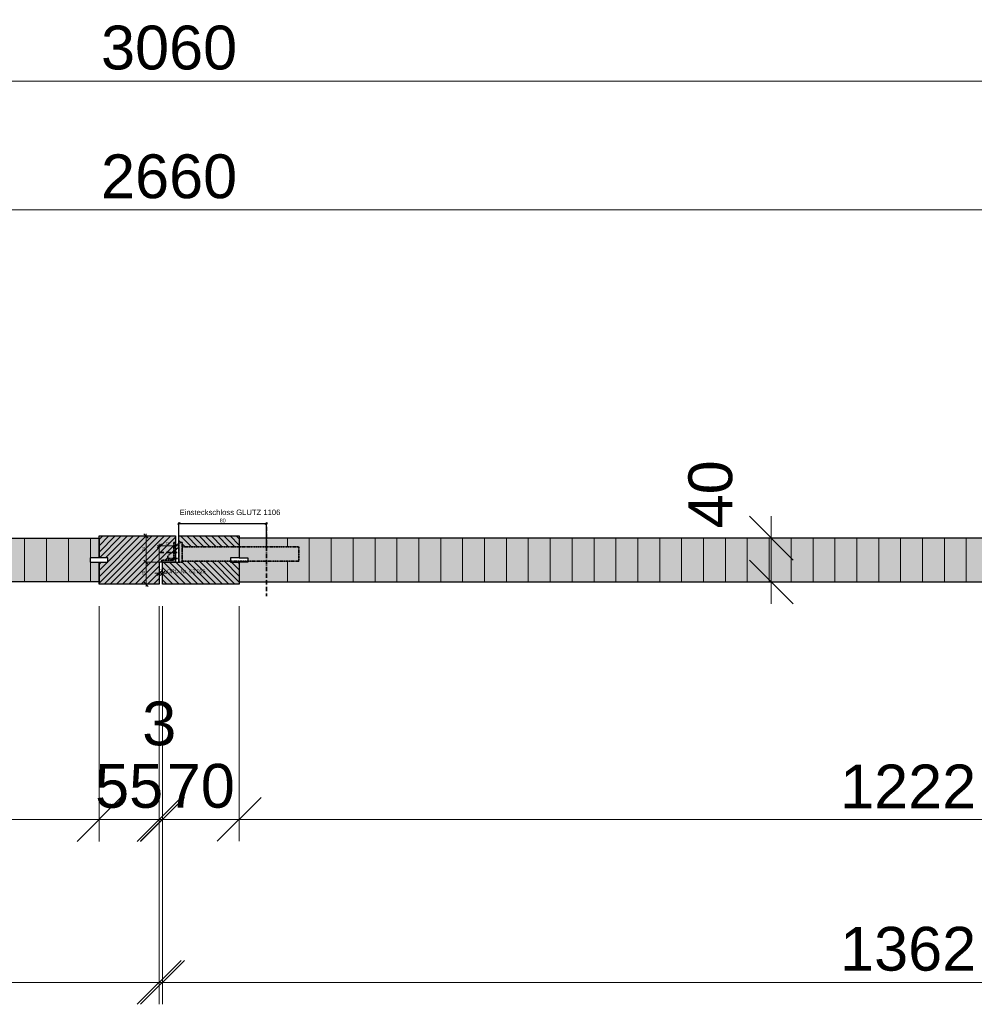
# Model space of a CAD drawing. Header units: millimetres. Extents: x 1536 to 6719, y 4146 to 11020.
# Tile 5 of 10: x 3155 to 4027, y 5706 to 6605. Entities that reach past the tile are written whole.
import ezdxf

# ---------------------------------------------------------------- set-up
doc = ezdxf.new("R2010")
doc.units = ezdxf.units.MM
doc.header["$PDMODE"] = 3
doc.linetypes.add('Strichpunkt', pattern=[6, 4, -1, 0, -1])
doc.linetypes.add('VERDECKT', pattern=[0.375, 0.25, -0.125])
doc.layers.get('0').update_dxf_attribs({"color": 3, "lineweight": 30})
doc.layers.get('DefPoints').update_dxf_attribs({"lineweight": 40})
for name, color, linetype, lineweight in [('001_Vollinie_035', 3, 'Continuous', 30), ('050_Bem1', 4, 'Continuous', 13), ('050_Bem10', 4, 'Continuous', 13), ('070_Schraffur', 5, 'Continuous', 13), ('071_Rasterung', 253, 'Continuous', 35), ('6', 3, 'Continuous', 35)]:
    doc.layers.add(name, color=color, linetype=linetype, lineweight=lineweight)
doc.layers.add('1', color=2, linetype='Continuous')
doc.styles.add('Beschlag', font='ARIAL.TTF')
doc.styles.add('Masstext', font='ARIAL.TTF')
doc.dimstyles.new('OPO-SSTRICH', dxfattribs={"dimtxt": 3.5, "dimasz": 2, "dimexe": 1, "dimexo": 2, "dimgap": 1, "dimtad": 1, "dimdec": 1, "dimdsep": 46, "dimtxsty": 'Beschlag', "dimblk1": 'OBLIQUE', "dimblk2": 'OBLIQUE', "dimsah": 1, "dimcen": 0, "dimdle": 1, "dimclrd": 256, "dimclre": 256, "dimclrt": 256, "dimadec": 1, "dimazin": 2, "dimtfac": 0.711429, "dimtdec": 1, "dimtix": 1, "dimtmove": 2, "dimatfit": 3, "dimldrblk": 'OBLIQUE', "dimfxl": 1, "dimtolj": 1, "dimarcsym": 0})
doc.dimstyles.new('Schreiner', dxfattribs={"dimscale": 0, "dimtxt": 2.5, "dimasz": 4, "dimexe": 2, "dimexo": 2, "dimgap": 1, "dimtad": 1, "dimdec": 1, "dimdsep": 46, "dimtxsty": 'Masstext', "dimblk1": 'OBLIQUE', "dimblk2": 'OBLIQUE', "dimsah": 1, "dimcen": 2, "dimdle": 2, "dimclrd": 256, "dimclre": 256, "dimclrt": 10, "dimadec": 1, "dimazin": 2, "dimtfac": 1, "dimtdec": 1, "dimtix": 1, "dimtmove": 2, "dimatfit": 3, "dimfxl": 2, "dimtolj": 1, "dimlwd": -1, "dimlwe": -1, "dimarcsym": 0})
doc.dimstyles.new('Schreiner10', dxfattribs={"dimscale": 10, "dimtxt": 4, "dimasz": 4, "dimexe": 2, "dimexo": 2, "dimgap": 1, "dimtad": 1, "dimdec": 1, "dimdsep": 46, "dimtxsty": 'Masstext', "dimblk1": 'OBLIQUE', "dimblk2": 'OBLIQUE', "dimsah": 1, "dimcen": 2, "dimdle": 2, "dimclrd": 256, "dimclre": 256, "dimclrt": 10, "dimadec": 1, "dimazin": 2, "dimtfac": 1, "dimtdec": 1, "dimtix": 1, "dimtmove": 2, "dimatfit": 3, "dimfxl": 2, "dimtolj": 1, "dimlwd": -1, "dimlwe": -1, "dimarcsym": 0})
pattern_1 = [(90, (0, 0), (-20, -8e-15), [])]
pattern_2 = [(315, (0, 0), (2.8284271, 2.8284271), [])]

# ---------------------------------------------------------------- blocks, each defined once
blk = doc.blocks.new('_Oblique')
at = {"color": 0, "lineweight": -2}
blk.add_line((-0.5, -0.5), (0.5, 0.5), dxfattribs=at)
blk = doc.blocks.new('*D28')
at = {"layer": '1', "lineweight": -2}
for p, q in [((3299.93, 6144.54), (3381.93, 6144.54)), ((3300.93, 6129.26), (3300.93, 6145.54)), ((3380.93, 6124.96), (3380.93, 6145.54))]:
    blk.add_line(p, q, dxfattribs=at)
at = {"layer": 'DefPoints', "color": 0}
for p in [(3380.93, 6144.54), (3300.93, 6127.26), (3380.93, 6122.96)]:
    blk.add_point(p, dxfattribs=at)
at = {"layer": '1', "lineweight": -2, "xscale": 2, "yscale": 2, "zscale": 2, "rotation": 180}
blk.add_blockref('_Oblique', (3300.93, 6144.54), dxfattribs=at)
at = {"layer": '1', "lineweight": -2, "xscale": 2, "yscale": 2, "zscale": 2}
blk.add_blockref('_Oblique', (3380.93, 6144.54), dxfattribs=at)
at = {"layer": '1', "insert": (3340.93, 6147.33), "char_height": 3.5, "attachment_point": 5, "style": 'Beschlag'}
blk.add_mtext('\\A1;80', dxfattribs=at)
blk = doc.blocks.new('*D41')
at = {"layer": '050_Bem1'}
for p, q in [((3295.93, 6133.26), (3268.86, 6133.26)), ((3270.86, 6135.26), (3270.86, 6107.26)), ((3295.93, 6109.26), (3268.86, 6109.26))]:
    blk.add_line(p, q, dxfattribs=at)
at = {"layer": 'DefPoints', "color": 0}
for p in [(3297.93, 6133.26), (3270.86, 6109.26), (3297.93, 6109.26)]:
    blk.add_point(p, dxfattribs=at)
at = {"layer": '050_Bem1', "xscale": 4, "yscale": 4, "zscale": 4}
for p, rotation in [((3270.86, 6133.26), 90), ((3270.86, 6109.26), 270)]:
    blk.add_blockref('_Oblique', p, dxfattribs=dict(at, rotation=rotation))
at = {"layer": '050_Bem1', "color": 10, "insert": (3268.6, 6121.26), "char_height": 2.5, "attachment_point": 5, "rotation": 90, "style": 'Masstext'}
blk.add_mtext('\\A1;24', dxfattribs=at)
blk = doc.blocks.new('*D42')
at = {"layer": '050_Bem1'}
for p, q in [((3295.93, 6109.26), (3268.86, 6109.26)), ((3270.86, 6111.26), (3270.86, 6087.26)), ((3272.28, 6089.26), (3268.86, 6089.26))]:
    blk.add_line(p, q, dxfattribs=at)
at = {"layer": 'DefPoints', "color": 0}
for p in [(3297.93, 6109.26), (3270.86, 6089.26), (3274.28, 6089.26)]:
    blk.add_point(p, dxfattribs=at)
at = {"layer": '050_Bem1', "xscale": 4, "yscale": 4, "zscale": 4}
for p, rotation in [((3270.86, 6109.26), 90), ((3270.86, 6089.26), 270)]:
    blk.add_blockref('_Oblique', p, dxfattribs=dict(at, rotation=rotation))
at = {"layer": '050_Bem1', "color": 10, "insert": (3268.58, 6099.26), "char_height": 2.5, "attachment_point": 5, "rotation": 90, "style": 'Masstext'}
blk.add_mtext('\\A1;20', dxfattribs=at)
blk = doc.blocks.new('*D43')
at = {"layer": '050_Bem1'}
for p, q in [((3280.93, 6124.18), (3299.93, 6124.18)), ((3282.93, 6111.26), (3282.93, 6126.18)), ((3297.93, 6111.26), (3297.93, 6126.18))]:
    blk.add_line(p, q, dxfattribs=at)
at = {"layer": 'DefPoints', "color": 0}
for p in [(3297.93, 6124.18), (3282.93, 6109.26), (3297.93, 6109.26)]:
    blk.add_point(p, dxfattribs=at)
at = {"layer": '050_Bem1', "xscale": 4, "yscale": 4, "zscale": 4, "rotation": 180}
blk.add_blockref('_Oblique', (3282.93, 6124.18), dxfattribs=at)
at = {"layer": '050_Bem1', "xscale": 4, "yscale": 4, "zscale": 4}
blk.add_blockref('_Oblique', (3297.93, 6124.18), dxfattribs=at)
at = {"layer": '050_Bem1', "color": 10, "insert": (3290.43, 6126.46), "char_height": 2.5, "attachment_point": 5, "style": 'Masstext'}
blk.add_mtext('\\A1;15', dxfattribs=at)
blk = doc.blocks.new('*D44')
at = {"layer": '050_Bem1'}
for p, q in [((3282.93, 6099.26), (3278.93, 6099.26)), ((3282.93, 6099.26), (3285.93, 6099.26)), ((3285.93, 6099.26), (3289.93, 6099.26))]:
    blk.add_line(p, q, dxfattribs=at)
at = {"layer": 'DefPoints', "color": 0}
for p in [(3282.93, 6099.26), (3285.93, 6099.26), (3285.93, 6099.26)]:
    blk.add_point(p, dxfattribs=at)
at = {"layer": '050_Bem1', "xscale": 4, "yscale": 4, "zscale": 4}
blk.add_blockref('_Oblique', (3282.93, 6099.26), dxfattribs=at)
at = {"layer": '050_Bem1', "xscale": 4, "yscale": 4, "zscale": 4, "rotation": 180}
blk.add_blockref('_Oblique', (3285.93, 6099.26), dxfattribs=at)
at = {"layer": '050_Bem1', "color": 10, "insert": (3284.43, 6101.53), "char_height": 2.5, "attachment_point": 5, "style": 'Masstext'}
blk.add_mtext('\\A1;3', dxfattribs=at)
blk = doc.blocks.new('*D48')
at = {"layer": '050_Bem10'}
for p, q in [((2005.93, 6069.26), (2005.93, 5854.41)), ((3227.93, 6069.26), (3227.93, 5854.41)), ((1985.93, 5874.41), (3247.93, 5874.41))]:
    blk.add_line(p, q, dxfattribs=at)
at = {"layer": 'DefPoints', "color": 0}
for p in [(2005.93, 6089.26), (3227.93, 6089.26), (3227.93, 5874.41)]:
    blk.add_point(p, dxfattribs=at)
at = {"layer": '050_Bem10', "xscale": 40, "yscale": 40, "zscale": 40, "rotation": 180}
blk.add_blockref('_Oblique', (2005.93, 5874.41), dxfattribs=at)
at = {"layer": '050_Bem10', "xscale": 40, "yscale": 40, "zscale": 40}
blk.add_blockref('_Oblique', (3227.93, 5874.41), dxfattribs=at)
at = {"layer": '050_Bem10', "color": 10, "insert": (2616.93, 5904.49), "char_height": 40, "attachment_point": 5, "style": 'Masstext'}
blk.add_mtext('\\A1;1222', dxfattribs=at)
blk = doc.blocks.new('*D49')
at = {"layer": '050_Bem10'}
for p, q in [((3227.93, 6069.26), (3227.93, 5854.41)), ((3282.93, 6069.26), (3282.93, 5854.41)), ((3227.93, 5874.41), (3187.93, 5874.41)), ((3227.93, 5874.41), (3282.93, 5874.41)), ((3282.93, 5874.41), (3322.93, 5874.41))]:
    blk.add_line(p, q, dxfattribs=at)
at = {"layer": 'DefPoints', "color": 0}
for p in [(3227.93, 6089.26), (3282.93, 6089.26), (3282.93, 5874.41)]:
    blk.add_point(p, dxfattribs=at)
at = {"layer": '050_Bem10', "xscale": 40, "yscale": 40, "zscale": 40}
blk.add_blockref('_Oblique', (3227.93, 5874.41), dxfattribs=at)
at = {"layer": '050_Bem10', "xscale": 40, "yscale": 40, "zscale": 40, "rotation": 180}
blk.add_blockref('_Oblique', (3282.93, 5874.41), dxfattribs=at)
at = {"layer": '050_Bem10', "color": 10, "insert": (3255.43, 5904.75), "char_height": 40, "attachment_point": 5, "style": 'Masstext'}
blk.add_mtext('\\A1;55', dxfattribs=at)
blk = doc.blocks.new('*D50')
at = {"layer": '050_Bem10'}
for p, q in [((3282.93, 6069.26), (3282.93, 5854.41)), ((3285.93, 6069.26), (3285.93, 5854.41)), ((3282.93, 5874.41), (3242.93, 5874.41)), ((3282.93, 5874.41), (3285.93, 5874.41)), ((3285.93, 5874.41), (3325.93, 5874.41))]:
    blk.add_line(p, q, dxfattribs=at)
at = {"layer": 'DefPoints', "color": 0}
for p in [(3282.93, 6089.26), (3285.93, 6089.26), (3285.93, 5874.41)]:
    blk.add_point(p, dxfattribs=at)
at = {"layer": '050_Bem10', "xscale": 40, "yscale": 40, "zscale": 40}
blk.add_blockref('_Oblique', (3282.93, 5874.41), dxfattribs=at)
at = {"layer": '050_Bem10', "xscale": 40, "yscale": 40, "zscale": 40, "rotation": 180}
blk.add_blockref('_Oblique', (3285.93, 5874.41), dxfattribs=at)
at = {"layer": '050_Bem10', "color": 10, "insert": (3282.93, 5961.83), "char_height": 40, "attachment_point": 5, "style": 'Masstext'}
blk.add_mtext('\\A1;3', dxfattribs=at)
blk = doc.blocks.new('*D51')
at = {"layer": '050_Bem10'}
for p, q in [((3285.93, 6069.26), (3285.93, 5854.45)), ((3355.93, 6069.26), (3355.93, 5854.45)), ((3285.93, 5874.45), (3245.93, 5874.45)), ((3285.93, 5874.45), (3355.93, 5874.45)), ((3355.93, 5874.45), (3395.93, 5874.45))]:
    blk.add_line(p, q, dxfattribs=at)
at = {"layer": 'DefPoints', "color": 0}
for p in [(3285.93, 6089.26), (3355.93, 6089.26), (3355.93, 5874.45)]:
    blk.add_point(p, dxfattribs=at)
at = {"layer": '050_Bem10', "xscale": 40, "yscale": 40, "zscale": 40}
blk.add_blockref('_Oblique', (3285.93, 5874.45), dxfattribs=at)
at = {"layer": '050_Bem10', "xscale": 40, "yscale": 40, "zscale": 40, "rotation": 180}
blk.add_blockref('_Oblique', (3355.93, 5874.45), dxfattribs=at)
at = {"layer": '050_Bem10', "color": 10, "insert": (3320.93, 5904.87), "char_height": 40, "attachment_point": 5, "style": 'Masstext'}
blk.add_mtext('\\A1;70', dxfattribs=at)
blk = doc.blocks.new('*D52')
at = {"layer": '050_Bem10'}
for p, q in [((3355.93, 6069.26), (3355.93, 5854.45)), ((4577.93, 6069.26), (4577.93, 5854.45)), ((3335.93, 5874.45), (4597.93, 5874.45))]:
    blk.add_line(p, q, dxfattribs=at)
at = {"layer": 'DefPoints', "color": 0}
for p in [(3355.93, 6089.26), (4577.93, 6089.26), (4577.93, 5874.45)]:
    blk.add_point(p, dxfattribs=at)
at = {"layer": '050_Bem10', "xscale": 40, "yscale": 40, "zscale": 40, "rotation": 180}
blk.add_blockref('_Oblique', (3355.93, 5874.45), dxfattribs=at)
at = {"layer": '050_Bem10', "xscale": 40, "yscale": 40, "zscale": 40}
blk.add_blockref('_Oblique', (4577.93, 5874.45), dxfattribs=at)
at = {"layer": '050_Bem10', "color": 10, "insert": (3966.93, 5904.53), "char_height": 40, "attachment_point": 5, "style": 'Masstext'}
blk.add_mtext('\\A1;1222', dxfattribs=at)
blk = doc.blocks.new('*D54')
at = {"layer": '050_Bem10'}
for p, q in [((1935.93, 5854.41), (1935.93, 5705.64)), ((3282.93, 5854.41), (3282.93, 5705.64)), ((1915.93, 5725.64), (3302.93, 5725.64))]:
    blk.add_line(p, q, dxfattribs=at)
at = {"layer": 'DefPoints', "color": 0}
for p in [(1935.93, 5874.41), (3282.93, 5874.41), (3282.93, 5725.64)]:
    blk.add_point(p, dxfattribs=at)
at = {"layer": '050_Bem10', "xscale": 40, "yscale": 40, "zscale": 40, "rotation": 180}
blk.add_blockref('_Oblique', (1935.93, 5725.64), dxfattribs=at)
at = {"layer": '050_Bem10', "xscale": 40, "yscale": 40, "zscale": 40}
blk.add_blockref('_Oblique', (3282.93, 5725.64), dxfattribs=at)
at = {"layer": '050_Bem10', "color": 10, "insert": (2609.43, 5756.08), "char_height": 40, "attachment_point": 5, "style": 'Masstext'}
blk.add_mtext('\\A1;1347', dxfattribs=at)
blk = doc.blocks.new('*D55')
at = {"layer": '050_Bem10'}
for p, q in [((3285.89, 5854.41), (3285.89, 5705.64)), ((4647.93, 5854.45), (4647.93, 5705.64)), ((3265.89, 5725.64), (4667.93, 5725.64))]:
    blk.add_line(p, q, dxfattribs=at)
at = {"layer": 'DefPoints', "color": 0}
for p in [(3285.89, 5874.41), (4647.93, 5874.45), (4647.93, 5725.64)]:
    blk.add_point(p, dxfattribs=at)
at = {"layer": '050_Bem10', "xscale": 40, "yscale": 40, "zscale": 40, "rotation": 180}
blk.add_blockref('_Oblique', (3285.89, 5725.64), dxfattribs=at)
at = {"layer": '050_Bem10', "xscale": 40, "yscale": 40, "zscale": 40}
blk.add_blockref('_Oblique', (4647.93, 5725.64), dxfattribs=at)
at = {"layer": '050_Bem10', "color": 10, "insert": (3966.91, 5756.08), "char_height": 40, "attachment_point": 5, "style": 'Masstext'}
blk.add_mtext('\\A1;1362', dxfattribs=at)
blk = doc.blocks.new('*D58')
at = {"layer": '050_Bem10'}
for p, q in [((1961.93, 6299.26), (1961.93, 6450.95)), ((4621.93, 6299.26), (4621.93, 6450.95)), ((1941.93, 6430.95), (4641.93, 6430.95))]:
    blk.add_line(p, q, dxfattribs=at)
at = {"layer": 'DefPoints', "color": 0}
for p in [(4621.93, 6430.95), (1961.93, 6279.26), (4621.93, 6279.26)]:
    blk.add_point(p, dxfattribs=at)
at = {"layer": '050_Bem10', "xscale": 40, "yscale": 40, "zscale": 40, "rotation": 180}
blk.add_blockref('_Oblique', (1961.93, 6430.95), dxfattribs=at)
at = {"layer": '050_Bem10', "xscale": 40, "yscale": 40, "zscale": 40}
blk.add_blockref('_Oblique', (4621.93, 6430.95), dxfattribs=at)
at = {"layer": '050_Bem10', "color": 10, "insert": (3291.93, 6461.37), "char_height": 40, "attachment_point": 5, "style": 'Masstext'}
blk.add_mtext('\\A1;2660', dxfattribs=at)
blk = doc.blocks.new('*D60')
at = {"layer": '1', "lineweight": -2}
for p, q in [((3299.93, 6144.54), (3381.93, 6144.54)), ((3300.93, 6129.26), (3300.93, 6145.54)), ((3380.93, 6124.96), (3380.93, 6145.54))]:
    blk.add_line(p, q, dxfattribs=at)
at = {"layer": 'DefPoints', "color": 0}
for p in [(3380.93, 6144.54), (3300.93, 6127.26), (3380.93, 6122.96)]:
    blk.add_point(p, dxfattribs=at)
at = {"layer": '1', "lineweight": -2, "xscale": 2, "yscale": 2, "zscale": 2, "rotation": 180}
blk.add_blockref('_Oblique', (3300.93, 6144.54), dxfattribs=at)
at = {"layer": '1', "lineweight": -2, "xscale": 2, "yscale": 2, "zscale": 2}
blk.add_blockref('_Oblique', (3380.93, 6144.54), dxfattribs=at)
at = {"layer": '1', "insert": (3340.93, 6147.33), "char_height": 3.5, "attachment_point": 5, "style": 'Beschlag'}
blk.add_mtext('\\A1;80', dxfattribs=at)
blk = doc.blocks.new('*D61')
at = {"layer": '050_Bem10'}
for p, q in [((3285.93, 6069.26), (3285.93, 5854.45)), ((3355.93, 6069.26), (3355.93, 5854.45)), ((3285.93, 5874.45), (3245.93, 5874.45)), ((3285.93, 5874.45), (3355.93, 5874.45)), ((3355.93, 5874.45), (3395.93, 5874.45))]:
    blk.add_line(p, q, dxfattribs=at)
at = {"layer": 'DefPoints', "color": 0}
for p in [(3285.93, 6089.26), (3355.93, 6089.26), (3355.93, 5874.45)]:
    blk.add_point(p, dxfattribs=at)
at = {"layer": '050_Bem10', "xscale": 40, "yscale": 40, "zscale": 40}
blk.add_blockref('_Oblique', (3285.93, 5874.45), dxfattribs=at)
at = {"layer": '050_Bem10', "xscale": 40, "yscale": 40, "zscale": 40, "rotation": 180}
blk.add_blockref('_Oblique', (3355.93, 5874.45), dxfattribs=at)
at = {"layer": '050_Bem10', "color": 10, "insert": (3320.93, 5904.87), "char_height": 40, "attachment_point": 5, "style": 'Masstext'}
blk.add_mtext('\\A1;70', dxfattribs=at)
blk = doc.blocks.new('*D62')
at = {"layer": '050_Bem10'}
for p, q in [((3355.93, 6069.26), (3355.93, 5854.45)), ((4577.93, 6069.26), (4577.93, 5854.45)), ((3335.93, 5874.45), (4597.93, 5874.45))]:
    blk.add_line(p, q, dxfattribs=at)
at = {"layer": 'DefPoints', "color": 0}
for p in [(3355.93, 6089.26), (4577.93, 6089.26), (4577.93, 5874.45)]:
    blk.add_point(p, dxfattribs=at)
at = {"layer": '050_Bem10', "xscale": 40, "yscale": 40, "zscale": 40, "rotation": 180}
blk.add_blockref('_Oblique', (3355.93, 5874.45), dxfattribs=at)
at = {"layer": '050_Bem10', "xscale": 40, "yscale": 40, "zscale": 40}
blk.add_blockref('_Oblique', (4577.93, 5874.45), dxfattribs=at)
at = {"layer": '050_Bem10', "color": 10, "insert": (3966.93, 5904.53), "char_height": 40, "attachment_point": 5, "style": 'Masstext'}
blk.add_mtext('\\A1;1222', dxfattribs=at)
blk = doc.blocks.new('*D77')
at = {"layer": '050_Bem10', "linetype": 'ByBlock'}
for p, q in [((1761.95, 6299.26), (1761.95, 6568.49)), ((4821.91, 6299.26), (4821.91, 6568.49)), ((4841.91, 6548.49), (1741.95, 6548.49))]:
    blk.add_line(p, q, dxfattribs=at)
at = {"layer": 'DefPoints', "color": 0}
for p in [(1761.95, 6548.49), (1761.95, 6279.26), (4821.91, 6279.26)]:
    blk.add_point(p, dxfattribs=at)
at = {"layer": '050_Bem10', "xscale": 40, "yscale": 40, "zscale": 40, "rotation": 180}
blk.add_blockref('_Oblique', (1761.95, 6548.49), dxfattribs=at)
at = {"layer": '050_Bem10', "xscale": 40, "yscale": 40, "zscale": 40}
blk.add_blockref('_Oblique', (4821.91, 6548.49), dxfattribs=at)
at = {"layer": '050_Bem10', "color": 10, "insert": (3291.93, 6578.93), "char_height": 40, "attachment_point": 5, "style": 'Masstext'}
blk.add_mtext('\\A1;3060', dxfattribs=at)
blk = doc.blocks.new('*D78')
at = {"layer": '050_Bem10', "linetype": 'ByBlock'}
for p, q in [((3841.91, 6071.26), (3841.91, 6151.26)), ((3946.93, 6131.26), (3821.91, 6131.26)), ((3946.93, 6091.26), (3821.91, 6091.26))]:
    blk.add_line(p, q, dxfattribs=at)
at = {"layer": 'DefPoints', "color": 0}
for p in [(3841.91, 6131.26), (3966.93, 6131.26), (3966.93, 6091.26)]:
    blk.add_point(p, dxfattribs=at)
at = {"layer": '050_Bem10', "xscale": 40, "yscale": 40, "zscale": 40}
for p, rotation in [((3841.91, 6131.26), 90), ((3841.91, 6091.26), 270)]:
    blk.add_blockref('_Oblique', p, dxfattribs=dict(at, rotation=rotation))
at = {"layer": '050_Bem10', "color": 10, "insert": (3786.49, 6171.26), "char_height": 40, "attachment_point": 5, "rotation": 90, "style": 'Masstext'}
blk.add_mtext('\\A1;40', dxfattribs=at)

msp = doc.modelspace()

# ---------------------------------------------------------------- hatches: boundary and pattern name
at = {"layer": '070_Schraffur'}
h = msp.add_hatch(dxfattribs=at)
h.set_pattern_fill('_U', color=256, scale=20, angle=90, style=0, pattern_type=0)
h.set_pattern_definition(pattern_1)
h.paths.add_polyline_path([(2005.93, 6131.26), (2005.93, 6113.26), (2013.93, 6113.26), (2013.93, 6109.26), (2005.93, 6109.26), (2005.93, 6091.26), (3227.93, 6091.26), (3227.93, 6109.26), (3219.93, 6109.26), (3219.93, 6113.26), (3227.93, 6113.26), (3227.93, 6131.26)])
h = msp.add_hatch(dxfattribs=at)
h.set_pattern_fill('_U', color=256, scale=4, angle=45, style=0, pattern_type=0)
h.set_pattern_definition([(45, (0, 0), (-2.8284271, 2.8284271), [])])
h.paths.add_polyline_path([(3296.18, 6119.4), (3296.18, 6127.26), (3297.93, 6127.26), (3297.93, 6133.26), (3227.93, 6133.26), (3227.93, 6113.26), (3235.93, 6113.26), (3235.93, 6109.26), (3227.93, 6109.26), (3227.93, 6091.26), (3227.93, 6089.26), (3282.93, 6089.26), (3282.93, 6109.26), (3285.43, 6109.26), (3285.43, 6111.01), (3296.18, 6111.01), (3296.18, 6112.66), (3290.93, 6112.66), (3290.93, 6115.26)])
h.paths.add_polyline_path([(3266.72, 6118.83), (3266.72, 6123.69), (3270.48, 6123.69), (3270.48, 6118.83)], flags=24)
h.paths.add_polyline_path([(3266.68, 6096.82), (3266.68, 6101.69), (3270.48, 6101.69), (3270.48, 6096.82)], flags=24)
h.paths.add_polyline_path([(3288.12, 6128.36), (3292.74, 6128.36), (3292.74, 6124.56), (3288.12, 6124.56)], flags=24)
msp.add_hatch(color=253, dxfattribs=at).paths.add_polyline_path([(3297.93, 6133.26), (3227.93, 6133.26), (3227.93, 6113.26), (3235.93, 6113.26), (3235.93, 6109.26), (3227.93, 6109.26), (3227.93, 6091.26), (3227.93, 6089.26), (3282.93, 6089.26), (3282.93, 6109.26), (3297.93, 6109.26)])
h = msp.add_hatch(dxfattribs=at)
h.set_pattern_fill('_U', color=256, scale=4, angle=315, style=0, pattern_type=0)
h.set_pattern_definition(pattern_2)
h.paths.add_polyline_path([(3355.93, 6131.26), (3355.93, 6133.26), (3300.93, 6133.26), (3300.93, 6127.26), (3303.93, 6127.26), (3303.93, 6123.36), (3355.93, 6123.36)])
h = msp.add_hatch(dxfattribs=at)
h.set_pattern_fill('_U', color=256, scale=4, angle=315, style=0, pattern_type=0)
h.set_pattern_definition(pattern_2)
h.paths.add_polyline_path([(3355.93, 6131.26), (3355.93, 6133.26), (3300.93, 6133.26), (3300.93, 6127.26), (3303.93, 6127.26), (3303.93, 6123.36), (3355.93, 6123.36)])
h = msp.add_hatch(dxfattribs=at)
h.set_pattern_fill('_U', color=256, scale=20, angle=90, style=0, pattern_type=0)
h.set_pattern_definition(pattern_1)
h.paths.add_polyline_path([(4577.93, 6091.26), (4577.93, 6109.26), (4569.93, 6109.26), (4569.93, 6113.26), (4577.93, 6113.26), (4577.93, 6131.26), (3380.93, 6131.26), (3380.93, 6123.36), (3410.43, 6123.36), (3410.43, 6110.16), (3380.93, 6110.16), (3380.93, 6091.26)])
h = msp.add_hatch(dxfattribs=at)
h.set_pattern_fill('_U', color=256, scale=20, angle=90, style=0, pattern_type=0)
h.set_pattern_definition(pattern_1)
h.paths.add_polyline_path([(4577.93, 6091.26), (4577.93, 6109.26), (4569.93, 6109.26), (4569.93, 6113.26), (4577.93, 6113.26), (4577.93, 6131.26), (3380.93, 6131.26), (3380.93, 6123.36), (3410.43, 6123.36), (3410.43, 6110.16), (3380.93, 6110.16), (3380.93, 6091.26)])
h = msp.add_hatch(dxfattribs=at)
h.set_pattern_fill('_U', color=256, scale=4, angle=315, style=0, pattern_type=0)
h.set_pattern_definition(pattern_2)
h.paths.add_polyline_path([(3303.93, 6110.16), (3303.93, 6109.26), (3300.93, 6109.26), (3285.93, 6109.26), (3285.93, 6089.26), (3355.93, 6089.26), (3355.93, 6109.26), (3347.93, 6109.26), (3347.93, 6110.16)])
h.paths.add_polyline_path([(3289.02, 6098.29), (3326.16, 6098.29), (3326.16, 6103.72), (3289.02, 6103.72)], flags=24)
h = msp.add_hatch(dxfattribs=at)
h.set_pattern_fill('_U', color=256, scale=4, angle=315, style=0, pattern_type=0)
h.set_pattern_definition(pattern_2)
h.paths.add_polyline_path([(3303.93, 6110.16), (3303.93, 6109.26), (3300.93, 6109.26), (3285.93, 6109.26), (3285.93, 6089.26), (3355.93, 6089.26), (3355.93, 6109.26), (3347.93, 6109.26), (3347.93, 6110.16)])
h.paths.add_polyline_path([(3289.02, 6098.29), (3326.16, 6098.29), (3326.16, 6103.72), (3289.02, 6103.72)], flags=24)
at = {"layer": '071_Rasterung'}
for points in [[(2005.93, 6131.26), (2005.93, 6113.26), (2013.93, 6113.26), (2013.93, 6109.26), (2005.93, 6109.26), (2005.93, 6091.26), (3227.93, 6091.26), (3227.93, 6109.26), (3219.93, 6109.26), (3219.93, 6113.26), (3227.93, 6113.26), (3227.93, 6131.26)], [(3282.93, 6109.26), (3297.93, 6109.26), (3297.93, 6133.26), (3227.93, 6133.26), (3227.93, 6113.26), (3235.93, 6113.26), (3235.93, 6109.26), (3227.93, 6109.26), (3227.93, 6091.26), (3227.93, 6089.26), (3282.93, 6089.26)], [(3355.93, 6131.26), (3355.93, 6133.26), (3300.93, 6133.26), (3300.93, 6110.26), (3300.93, 6109.26), (3285.93, 6109.26), (3285.93, 6089.26), (3355.93, 6089.26), (3355.93, 6109.26), (3347.93, 6109.26), (3347.93, 6113.26), (3355.93, 6113.26)], [(3355.93, 6131.26), (3355.93, 6113.26), (3363.93, 6113.26), (3363.93, 6109.26), (3355.93, 6109.26), (3355.93, 6091.26), (4577.93, 6091.26), (4577.93, 6109.26), (4569.93, 6109.26), (4569.93, 6113.26), (4577.93, 6113.26), (4577.93, 6131.26)]]:
    msp.add_hatch(color=256, dxfattribs=at).paths.add_polyline_path(points)

# ---------------------------------------------------------------- linework, layer by layer
at = {"layer": '001_Vollinie_035'}
for points in [[(2005.93, 6131.26), (3227.93, 6131.26), (3227.93, 6113.26), (3219.93, 6113.26), (3219.93, 6109.26), (3227.93, 6109.26), (3227.93, 6091.26), (2005.93, 6091.26), (2005.93, 6109.26), (2013.93, 6109.26), (2013.93, 6113.26), (2005.93, 6113.26)], [(3282.93, 6109.26), (3282.93, 6089.26), (3227.93, 6089.26), (3227.93, 6109.26), (3235.93, 6109.26), (3235.93, 6113.26), (3227.93, 6113.26), (3227.93, 6133.26), (3297.93, 6133.26), (3297.93, 6109.26)], [(3300.93, 6110.26), (3300.93, 6133.26), (3355.93, 6133.26), (3355.93, 6113.26), (3347.93, 6113.26), (3347.93, 6109.26), (3355.93, 6109.26), (3355.93, 6089.26), (3285.93, 6089.26), (3285.93, 6109.26), (3300.93, 6109.26)], [(3300.93, 6110.26), (3300.93, 6133.26), (3355.93, 6133.26), (3355.93, 6113.26), (3347.93, 6113.26), (3347.93, 6109.26), (3355.93, 6109.26), (3355.93, 6089.26), (3285.93, 6089.26), (3285.93, 6109.26), (3300.93, 6109.26)], [(4577.93, 6131.26), (3355.93, 6131.26), (3355.93, 6113.26), (3363.93, 6113.26), (3363.93, 6109.26), (3355.93, 6109.26), (3355.93, 6091.26), (4577.93, 6091.26), (4577.93, 6109.26), (4569.93, 6109.26), (4569.93, 6113.26), (4577.93, 6113.26)], [(4577.93, 6131.26), (3355.93, 6131.26), (3355.93, 6113.26), (3363.93, 6113.26), (3363.93, 6109.26), (3355.93, 6109.26), (3355.93, 6091.26), (4577.93, 6091.26), (4577.93, 6109.26), (4569.93, 6109.26), (4569.93, 6113.26), (4577.93, 6113.26)]]:
    msp.add_lwpolyline(points, close=True, dxfattribs=at)
at = {"layer": '6', "linetype": 'Strichpunkt'}
for p, q in [((3380.93, 6141.64), (3380.93, 6078.16)), ((3380.93, 6141.64), (3380.93, 6078.16)), ((3299.25, 6118.26), (3282.05, 6118.26))]:
    msp.add_line(p, q, dxfattribs=at)
at = {"layer": '6', "linetype": 'VERDECKT'}
msp.add_lwpolyline([(3296.18, 6127.26), (3297.93, 6127.26), (3297.93, 6110.26, -0.414214), (3296.93, 6109.26), (3285.43, 6109.26), (3285.43, 6111.01), (3296.18, 6111.01)], format="xyb", close=True, dxfattribs=at)
for points in [[(3300.93, 6123.16), (3290.93, 6115.26), (3290.93, 6112.66), (3300.93, 6112.66)], [(3300.93, 6127.26), (3303.93, 6127.26), (3303.93, 6109.26), (3300.93, 6109.26)], [(3300.93, 6127.26), (3303.93, 6127.26), (3303.93, 6109.26), (3300.93, 6109.26)], [(3303.93, 6123.36), (3410.43, 6123.36), (3410.43, 6110.16), (3303.93, 6110.16)], [(3303.93, 6123.36), (3410.43, 6123.36), (3410.43, 6110.16), (3303.93, 6110.16)]]:
    msp.add_lwpolyline(points, close=True, dxfattribs=at)

# ---------------------------------------------------------------- texts
at = {"layer": '1', "style": 'Beschlag'}
for s, height, p in [('Einsteckschloss GLUTZ 1106', 5, (3301.55, 6152.35)), ('Einsteckschloss GLUTZ 1106', 5, (3301.55, 6152.35)), ('OPO-Nr. 62.025', 3.5, (3289.93, 6099.26)), ('OPO-Nr. 62.025', 3.5, (3289.93, 6099.26))]:
    msp.add_text(s, height=height, dxfattribs=at).set_placement(p)

# ---------------------------------------------------------------- dimensions: what is measured, and where the dimension line sits
at = {"layer": '050_Bem1'}
for base, p1, p2, picture, middle in [((3270.86, 6109.26), (3297.93, 6133.26), (3297.93, 6109.26), '*D41', (3268.6, 6121.26)), ((3270.86, 6089.26), (3297.93, 6109.26), (3274.28, 6089.26), '*D42', (3268.58, 6099.26))]:
    dim = msp.add_linear_dim(base=base, p1=p1, p2=p2, angle=90, dimstyle='Schreiner', override={"dimscale": 1}, dxfattribs=at)
    dim.commit()
    dim.dimension.update_dxf_attribs({"geometry": picture, "text_midpoint": middle})
for base, p1, p2, picture, middle in [((3297.93, 6124.18), (3282.93, 6109.26), (3297.93, 6109.26), '*D43', (3290.43, 6126.46)), ((3285.93, 6099.26), (3282.93, 6099.26), (3285.93, 6099.26), '*D44', (3284.43, 6101.53))]:
    dim = msp.add_linear_dim(base=base, p1=p1, p2=p2, dimstyle='Schreiner', override={"dimscale": 1}, dxfattribs=at)
    dim.commit()
    dim.dimension.update_dxf_attribs({"geometry": picture, "text_midpoint": middle})
at = {"layer": '050_Bem10'}
for base, p1, p2, picture, middle in [((1761.95, 6548.49), (4821.91, 6279.26), (1761.95, 6279.26), '*D77', (3291.93, 6578.93)), ((4621.93, 6430.95), (1961.93, 6279.26), (4621.93, 6279.26), '*D58', (3291.93, 6461.37)), ((3227.93, 5874.41), (2005.93, 6089.26), (3227.93, 6089.26), '*D48', (2616.93, 5904.49)), ((3282.93, 5874.41), (3227.93, 6089.26), (3282.93, 6089.26), '*D49', (3255.43, 5904.75)), ((3355.93, 5874.45), (3285.93, 6089.26), (3355.93, 6089.26), '*D51', (3320.93, 5904.87)), ((3355.93, 5874.45), (3285.93, 6089.26), (3355.93, 6089.26), '*D61', (3320.93, 5904.87)), ((4577.93, 5874.45), (3355.93, 6089.26), (4577.93, 6089.26), '*D52', (3966.93, 5904.53)), ((4577.93, 5874.45), (3355.93, 6089.26), (4577.93, 6089.26), '*D62', (3966.93, 5904.53)), ((3282.93, 5725.64), (1935.93, 5874.41), (3282.93, 5874.41), '*D54', (2609.43, 5756.08)), ((4647.93, 5725.64), (3285.89, 5874.41), (4647.93, 5874.45), '*D55', (3966.91, 5756.08))]:
    dim = msp.add_linear_dim(base=base, p1=p1, p2=p2, dimstyle='Schreiner10', dxfattribs=at)
    dim.commit()
    dim.dimension.update_dxf_attribs({"geometry": picture, "text_midpoint": middle})
dim = msp.add_linear_dim(base=(3841.91, 6131.26), p1=(3966.93, 6091.26), p2=(3966.93, 6131.26), angle=90, dimstyle='Schreiner10', dxfattribs=at)
dim.commit()
dim.dimension.update_dxf_attribs({"geometry": '*D78', "text_midpoint": (3786.49, 6171.26), "dimtype": 160})
dim = msp.add_linear_dim(base=(3285.93, 5874.41), p1=(3282.93, 6089.26), p2=(3285.93, 6089.26), dimstyle='Schreiner10', dxfattribs=at)
dim.commit()
dim.dimension.update_dxf_attribs({"geometry": '*D50', "text_midpoint": (3282.93, 5961.83), "dimtype": 160})
at = {"layer": '1'}
for picture in ['*D28', '*D60']:
    dim = msp.add_linear_dim(base=(3380.93, 6144.54), p1=(3300.93, 6127.26), p2=(3380.93, 6122.96), dimstyle='OPO-SSTRICH', dxfattribs=at)
    dim.commit()
    dim.dimension.update_dxf_attribs({"geometry": picture, "text_midpoint": (3340.93, 6147.33)})

doc.saveas('drawing.dxf')
